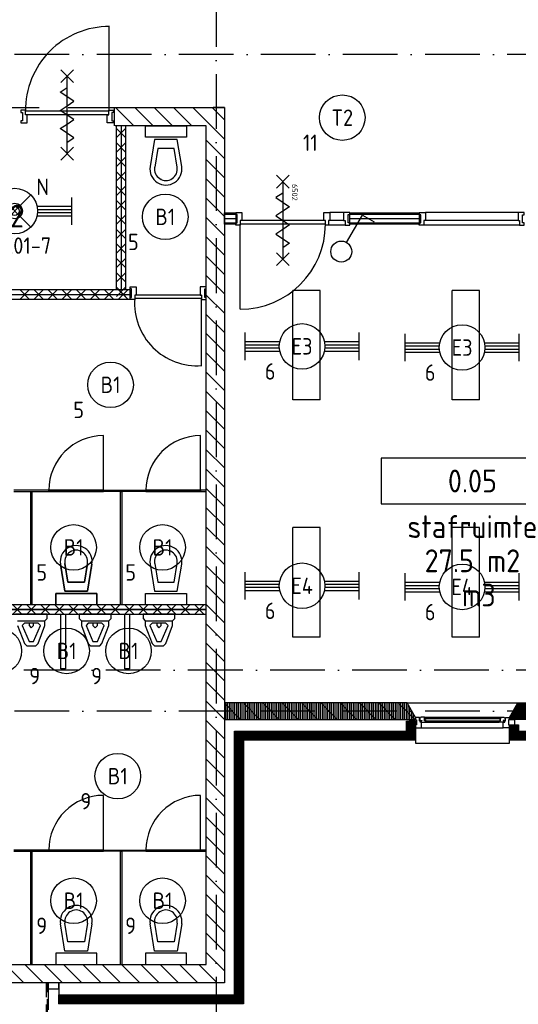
# Model space of a CAD drawing. Header units: millimetres. Extents: x 90707 to 259985, y -1262 to 84291.
# Tile 57 of 85: x 188191 to 193658, y 38393 to 49192. Entities that reach past the tile are written whole.
import ezdxf
from ezdxf.enums import TextEntityAlignment as Align

# ---------------------------------------------------------------- set-up
doc = ezdxf.new("R2010")
doc.units = ezdxf.units.MM
doc.header["$LTSCALE"] = 100
doc.linetypes.add('DASHDOT', pattern=[9, 6, -1.5, 0, -1.5])
doc.linetypes.add('HIDDEN', pattern=[9.525, 6.35, -3.175])
doc.layers.get('0').update_dxf_attribs({"linetype": 'CONTINUOUS'})
for name, color, linetype in [('AL$1----_ALGEMEEN', 7, 'CONTINUOUS'), ('AL$7----_STRAMIEN', 1, 'DASHDOT'), ('AL21----_BUITENWAND', 4, 'CONTINUOUS'), ('AL22----_BINNENWAND', 7, 'CONTINUOUS'), ('AL22----_CAMPINGWANDJE', 1, 'CONTINUOUS'), ('AL28----_KONSTRUKTIE', 3, 'CONTINUOUS'), ('AL31----_BUITENKOZ', 7, 'CONTINUOUS'), ('AL32----_BINNENKOZ', 7, 'CONTINUOUS'), ('AL32----_DRAAIRICHTING', 1, 'CONTINUOUS'), ('AL65----_BEVEILIGING', 7, 'CONTINUOUS'), ('AL74----_INRSANITAIR', 7, 'CONTINUOUS'), ('ALL-----_REFLIJNEN', 8, 'CONTINUOUS'), ('ALN-----_BLOCKNAAM', 2, 'CONTINUOUS'), ('ALXA1---_RASTER50', 12, 'CONTINUOUS'), ('ALXA3---_VOLZWART', 14, 'CONTINUOUS'), ('ALXA7---_KALKZVUIL', 1, 'CONTINUOUS'), ('ALXAB---_PREFABBETON', 1, 'CONTINUOUS'), ('ARMATUUR', 8, 'CONTINUOUS'), ('EB63101-_ATTRIB', 2, 'CONTINUOUS'), ('EB63501-_ATTRIB', 2, 'CONTINUOUS'), ('EL63101-_LICHT-ARM', 3, 'CONTINUOUS'), ('EL63102-_LICHT-SCH', 3, 'CONTINUOUS'), ('EL63501-_NOODVRL-ARM', 3, 'CONTINUOUS'), ('EL6441--_DATACOM', 3, 'CONTINUOUS'), ('GEBOUWLABEL', 4, 'CONTINUOUS'), ('INHOUD', 7, 'CONTINUOUS'), ('OMSCHRIJVING', 7, 'CONTINUOUS'), ('OPPERVLAK', 7, 'CONTINUOUS'), ('VOLGNUMMER', 7, 'CONTINUOUS')]:
    doc.layers.add(name, color=color, linetype=linetype)
doc.styles.add('1_8', font='ISO', dxfattribs={"height": 1.8})
doc.styles.add('NORATT', font='isocp.shx')
doc.styles.get("Standard").update_dxf_attribs({"font": 'iso.shx'})

# ---------------------------------------------------------------- blocks, each defined once
blk = doc.blocks.new('ES3G00')
blk.add_circle((0, 0), 2.5)
at = {"color": 6, "style": '1_8'}
for tag, flags, p in [('SCHAK', 8, (3.5, 2.75)), ('A_CODE', 8, (0, 0)), ('GROEP', 8, (-3.5, -2.75)), ('KAST', 9, (3.5, -2.75))]:
    blk.add_attdef(tag, text='', height=1.8, dxfattribs=dict(at, flags=flags)).set_placement(p, align=Align.MIDDLE)
blk = doc.blocks.new('ES3S1')
blk.add_lwpolyline([(0.58, 1), (2.31, 4), (3.61, 3.25)])
blk.add_lwpolyline([(0.58, 1), (2.31, 4), (3.61, 3.25)])
blk.add_lwpolyline([(0.58, 1), (2.31, 4), (3.61, 3.25)])
blk.add_lwpolyline([(0.58, 1), (2.31, 4), (3.61, 3.25)])
blk.add_circle((0, 0), 1.15)
blk.add_circle((0, 0), 1.15)
blk.add_circle((0, 0), 1.15)
blk.add_circle((0, 0), 1.15)
for tag, style, flags, p in [('SCHAK', 'NORATT', 8, (3, 5.5)), ('SCHAK', '1_8', 8, (3, 5.5)), ('SCHAK', 'NORATT', 8, (3, 5.5)), ('KAST', 'NORATT', 9, (-3, 0.5)), ('KAST', '1_8', 9, (-3, 0.5)), ('KAST', 'NORATT', 9, (-3, 0.5)), ('M_CODE', 'NORATT', 9, (0, 0)), ('M_CODE', '1_8', 9, (0, 0)), ('M_CODE', 'NORATT', 9, (0, 0)), ('DOEL', 'NORATT', 9, (-3, -2)), ('DOEL', '1_8', 9, (-3, -2)), ('DOEL', 'NORATT', 9, (-3, -2)), ('GROEP', 'NORATT', 9, (-3, -4.5)), ('GROEP', '1_8', 9, (-3, -4.5)), ('GROEP', 'NORATT', 9, (-3, -4.5))]:
    blk.add_attdef(tag, text='', height=1.8, dxfattribs=dict(style=style, flags=flags)).set_placement(p, align=Align.MIDDLE_CENTER)
blk = doc.blocks.new('EJ3T20')
at = {"color": 0}
for p, q in [((-6.25, -1.5), (-6.25, 1.5)), ((-6.25, -1.5), (-6.25, 1.5)), ((6.25, -1.5), (6.25, 1.5)), ((6.25, -1.5), (6.25, 1.5)), ((-6.25, 0.52), (-2.44, 0.52)), ((-6.25, 0.52), (-2.44, 0.52)), ((-6.25, 0.17), (-2.49, 0.17)), ((-6.25, 0.17), (-2.49, 0.17)), ((2.44, 0.52), (6.25, 0.52)), ((2.44, 0.52), (6.25, 0.52)), ((2.49, 0.17), (6.25, 0.17)), ((2.49, 0.17), (6.25, 0.17)), ((-6.25, -0.17), (-2.49, -0.17)), ((-6.25, -0.17), (-2.49, -0.17)), ((-6.25, -0.52), (-2.44, -0.52)), ((-6.25, -0.52), (-2.44, -0.52)), ((2.44, -0.52), (6.25, -0.52)), ((2.44, -0.52), (6.25, -0.52)), ((2.49, -0.17), (6.25, -0.17)), ((2.49, -0.17), (6.25, -0.17))]:
    blk.add_line(p, q, dxfattribs=at)
blk.add_circle((0, 0), 2.5, dxfattribs=at)
blk.add_circle((0, 0), 2.5, dxfattribs=at)
at = {"style": 'NORATT', "flags": 9}
blk.add_attdef('GELIJK', text='', height=1.8, dxfattribs=at).set_placement((3.5, 5), align=Align.MIDDLE_CENTER)
at = {"color": 6}
for tag, style, flags, p in [('SCHAK', 'NORATT', 8, (3.5, 2.75)), ('SCHAK', '1_8', 8, (3.5, 2.75)), ('A_CODE', 'NORATT', 8, (0, 0)), ('A_CODE', '1_8', 8, (0, 0)), ('GROEP', 'NORATT', 8, (-3.5, -2.75)), ('GROEP', '1_8', 8, (-3.5, -2.75)), ('KAST', 'NORATT', 9, (3.5, -2.75)), ('KAST', '1_8', 9, (3.5, -2.75))]:
    blk.add_attdef(tag, text='', height=1.8, dxfattribs=dict(at, style=style, flags=flags)).set_placement(p, align=Align.MIDDLE)
blk = doc.blocks.new('EJ3T21')
at = {"color": 0}
for p, q in [((-6.25, -1.5), (-6.25, 1.5)), ((-1.77, 1.77), (1.77, -1.77)), ((1.77, 1.77), (-1.77, -1.77)), ((6.25, -1.5), (6.25, 1.5)), ((-6.25, 0.52), (-2.44, 0.52)), ((-6.25, 0.17), (-2.49, 0.17)), ((2.44, 0.52), (6.25, 0.52)), ((2.49, 0.17), (6.25, 0.17)), ((-6.25, -0.17), (-2.49, -0.17)), ((-6.25, -0.52), (-2.44, -0.52)), ((2.44, -0.52), (6.25, -0.52)), ((2.49, -0.17), (6.25, -0.17))]:
    blk.add_line(p, q, dxfattribs=at)
at = {"color": 6}
blk.add_lwpolyline([(1.77, -1.77), (1.75, -1.75)], dxfattribs=at)
at = {"color": 0}
for radius in [2.5, 0.85, 0.5]:
    blk.add_circle((0, 0), radius, dxfattribs=at)
at = {"color": 6, "style": '1_8'}
for tag, flags, p in [('A_CODE', 8, (-3.5, 2.75)), ('SCHAK', 8, (3.5, 2.75)), ('GROEP', 8, (-3.5, -2.75)), ('KAST', 9, (3.5, -2.75))]:
    blk.add_attdef(tag, text='', height=1.8, dxfattribs=dict(at, flags=flags)).set_placement(p, align=Align.MIDDLE)
blk = doc.blocks.new('GEBOUWLABEL')
at = {"layer": 'VOLGNUMMER'}
blk.add_lwpolyline([(-4, -1), (4, -1), (4, 1), (-4, 1)], close=True, dxfattribs=at)
at = {"color": 0, "linetype": 'ByBlock', "flags": 1}
for tag, p in [('OPPERVLAKTESOORT', (0.5, 8)), ('TERREIN', (0.5, 6.5)), ('GEBOUW', (0.5, 5)), ('GEBRUIKSFUNCTIE', (0.5, 3.5)), ('BOUWLAAG', (0.5, 2)), ('HOOGTE', (0, -6.5)), ('RUIMTEFUNCTIE', (0, -8))]:
    blk.add_attdef(tag, text='', height=1, dxfattribs=at).set_placement(p, align=Align.MIDDLE_CENTER)
at = {"layer": 'INHOUD', "color": 0, "linetype": 'ByBlock'}
blk.add_attdef('INHOUD', text='', height=1, dxfattribs=at).set_placement((0, -5), align=Align.MIDDLE_CENTER)
at = {"layer": 'OMSCHRIJVING', "color": 0, "linetype": 'ByBlock'}
blk.add_attdef('OMSCHRIJVING', text='', height=1, dxfattribs=at).set_placement((0, -2), align=Align.MIDDLE_CENTER)
at = {"layer": 'OPPERVLAK', "color": 0, "linetype": 'ByBlock'}
blk.add_attdef('OPPERVLAK', text='', height=1, dxfattribs=at).set_placement((0, -3.5), align=Align.MIDDLE_CENTER)
at = {"layer": 'VOLGNUMMER', "color": 0, "linetype": 'ByBlock'}
blk.add_attdef('VOLGNUMMER', text='', height=1, dxfattribs=at).set_placement((0, 0), align=Align.MIDDLE_CENTER)
blk = doc.blocks.new('6502')
at = {"layer": 'AL65----_BEVEILIGING', "linetype": 'Continuous'}
for points in [[(-495, -70), (-355, 70)], [(-495, 70), (-355, -70)], [(-425, 0), (425, 0)], [(-300, 0), (-250, -75), (-150, 75), (-100, 0)], [(-100, 0), (-50, -75), (50, 75), (100, 0)], [(100, 0), (150, -75), (250, 75), (300, 0)], [(355, -70), (495, 70)], [(355, 70), (495, -70)]]:
    blk.add_lwpolyline(points, dxfattribs=at)
at = {"layer": 'ALN-----_BLOCKNAAM', "linetype": 'Continuous'}
blk.add_text('6502', height=61, dxfattribs=at).set_placement((-400, 100))
blk = doc.blocks.new('A$Cca306792')
at = {"layer": 'ALL-----_REFLIJNEN', "linetype": 'Continuous'}
h = blk.add_hatch(dxfattribs=at)
h.set_pattern_fill('PREFBET', color=8, angle=90, style=0)
h.set_pattern_definition([(135, (103120.95, 42959.68), (-106.066, -106.066), [])])
h.paths.add_polyline_path([(102443, 42780), (102443, 42800), (102536, 42960), (103121, 42960), (103213, 42800), (103213, 42780)])
h = blk.add_hatch(dxfattribs=at)
h.set_pattern_fill('RASTER50', color=8, scale=50, angle=90, style=0)
h.set_pattern_definition([(90, (103120.946, 42959.675), (-10, 6e-16), [])])
h.paths.add_polyline_path([(102443, 42780), (102443, 42800), (102536, 42960), (103121, 42960), (103213, 42800), (103213, 42780)])
at = {"layer": 'ALXA1---_RASTER50'}
h = blk.add_hatch(dxfattribs=at)
h.set_pattern_fill('RASTER50', color=8, scale=100, angle=90, style=0)
h.set_pattern_definition([(90, (-91089.531, 1203.591), (-20, 1e-15), [])])
h.paths.add_polyline_path([(101413, 42780), (101413, 42800), (101321, 42960), (99318, 42960), (99318, 42780)])
at = {"layer": 'ALXAB---_PREFABBETON'}
h = blk.add_hatch(dxfattribs=at)
h.set_pattern_fill('PREFBET', color=8, angle=90, style=0)
h.set_pattern_definition([(135, (-91089.53, 1203.59), (-106.06602, -106.06602), [])])
h.paths.add_polyline_path([(101413, 42780), (101413, 42800), (101321, 42960), (99318, 42960), (99318, 42780)])
at = {"layer": 'AL$1----_ALGEMEEN', "color": 8, "linetype": 'HIDDEN'}
blk.add_line((93794, 49490), (99048, 49490), dxfattribs=at)
at = {"layer": 'AL$7----_STRAMIEN'}
blk.add_line((99228, 78659), (99228, 5370), dxfattribs=at)
at = {"layer": 'AL$7----_STRAMIEN', "color": 1}
for points in [[(146222, 50070), (3931, 50070)], [(135522, 43320), (3452, 43320)], [(146222, 42870), (2867, 42870)]]:
    blk.add_lwpolyline(points, dxfattribs=at)
at = {"layer": 'AL21----_BUITENWAND', "color": 8}
for p, q in [((99428, 39760), (99428, 42650)), ((99528, 42550), (99528, 39660)), ((97503, 39760), (99428, 39760)), ((97503, 39660), (97503, 39760)), ((99528, 39660), (97503, 39660))]:
    blk.add_line(p, q, dxfattribs=at)
blk.add_lwpolyline([(97503, 39760), (99428, 39760), (99428, 42650), (101313, 42650), (101313, 42760), (101413, 42760), (101413, 42550), (99528, 42550), (99528, 39660), (97503, 39660)], close=True, dxfattribs=at)
at = {"layer": 'AL22----_BINNENWAND', "color": 8}
for p, q in [((99318, 49490), (99193, 49490)), ((98134, 47490), (98134, 49290)), ((98234, 49290), (98234, 47490)), ((98284, 47490), (95968, 47490)), ((98234, 47490), (98134, 47490)), ((98284, 47390), (98284, 47490)), ((95968, 47390), (98284, 47390)), ((99118, 44035), (95282, 44035)), ((95282, 43985), (99118, 43985)), ((95282, 43985), (99118, 43985)), ((99118, 43935), (99118, 44035)), ((95282, 43935), (99118, 43935))]:
    blk.add_line(p, q, dxfattribs=at)
for points in [[(99318, 48335), (99441, 48335), (99441, 48210), (99318, 48210)], [(100692, 48335), (101454, 48335), (101454, 48210), (100692, 48210)]]:
    blk.add_lwpolyline(points, close=True, dxfattribs=at)
at = {"layer": 'AL22----_BINNENWAND', "color": 8, "linetype": 'Continuous'}
for points in [[(99318, 48320), (99441, 48320)], [(100692, 48320), (101454, 48320)], [(99318, 48225), (99441, 48225)], [(100692, 48225), (101454, 48225)]]:
    blk.add_lwpolyline(points, dxfattribs=at)
at = {"layer": 'AL22----_CAMPINGWANDJE', "color": 8}
for p, q in [((97392, 45292), (97008, 45292)), ((97008, 45279), (97392, 45279)), ((97194, 44035), (97194, 45279)), ((97194, 45279), (97207, 45279)), ((97207, 45279), (97207, 44035)), ((97392, 45279), (97392, 45292)), ((97992, 45279), (97992, 45292)), ((97992, 45292), (98457, 45292)), ((98457, 45279), (97992, 45279)), ((98178, 44035), (98178, 45279)), ((98178, 45279), (98191, 45279)), ((98191, 45279), (98191, 44035)), ((98457, 45292), (98457, 45279)), ((99117, 45292), (99057, 45292)), ((99057, 45292), (99057, 45279)), ((99057, 45279), (99117, 45279)), ((99117, 45279), (99117, 45292)), ((97392, 41346), (97008, 41346)), ((97008, 41333), (97392, 41333)), ((97194, 40090), (97194, 41333)), ((97194, 41333), (97207, 41333)), ((97207, 41333), (97207, 40090)), ((97392, 41333), (97392, 41346)), ((97992, 41333), (97992, 41346)), ((97992, 41346), (98457, 41346)), ((98457, 41333), (97992, 41333)), ((98178, 40090), (98178, 41333)), ((98178, 41333), (98191, 41333)), ((98191, 41333), (98191, 40090)), ((98457, 41346), (98457, 41333)), ((99117, 41346), (99057, 41346)), ((99057, 41346), (99057, 41333)), ((99057, 41333), (99117, 41333)), ((99117, 41333), (99117, 41346))]:
    blk.add_line(p, q, dxfattribs=at)
at = {"layer": 'AL28----_KONSTRUKTIE', "color": 8, "linetype": 'Continuous'}
for p, q in [((98118, 49490), (99318, 49490)), ((98118, 49490), (99318, 49490)), ((99318, 49490), (99318, 49490)), ((99318, 49490), (99318, 39890)), ((99318, 49490), (99318, 39890)), ((99318, 49490), (99318, 49490)), ((99118, 49290), (98118, 49290)), ((99118, 49290), (98118, 49290)), ((99118, 40090), (99118, 49290)), ((99118, 40090), (99118, 49290)), ((93168, 40090), (99118, 40090)), ((93168, 40090), (99118, 40090)), ((93168, 40090), (99118, 40090)), ((99318, 39890), (92968, 39890))]:
    blk.add_line(p, q, dxfattribs=at)
at = {"layer": 'AL28----_KONSTRUKTIE', "color": 8, "linetype": 'HIDDEN', "ltscale": 0.25}
for p, q in [((97364, 39890), (97364, 33360)), ((97376, 33360), (97376, 39890))]:
    blk.add_line(p, q, dxfattribs=at)
at = {"layer": 'AL28----_KONSTRUKTIE', "color": 8, "linetype": 'Continuous'}
blk.add_lwpolyline([(101413, 42780), (101413, 42800), (101321, 42960), (99318, 42960), (99318, 42780)], close=True, dxfattribs=at)
at = {"layer": 'AL31----_BUITENKOZ', "color": 8}
for p, q in [((97384, 39890), (97384, 39593)), ((97384, 39890), (97384, 39823)), ((97503, 39823), (97503, 39890)), ((97503, 39890), (97503, 39655)), ((97384, 39823), (97503, 39823))]:
    blk.add_line(p, q, dxfattribs=at)
for points in [[(101321, 42960), (102536, 42960)], [(101513, 42803), (102344, 42803)], [(101480, 42686), (102376, 42686)], [(101527, 42749), (102329, 42749)], [(101413, 42550), (101413, 42520), (102443, 42520), (102443, 42550)]]:
    blk.add_lwpolyline(points, dxfattribs=at)
for points in [[(101423, 42775), (101423, 42719), (101352, 42719), (101352, 42775)], [(101470, 42803), (101468, 42798), (101461, 42798), (101461, 42769), (101483, 42769), (101483, 42764), (101475, 42764), (101475, 42749), (101480, 42749), (101527, 42749), (101530, 42762), (101513, 42762), (101513, 42803)], [(101513, 42800), (101513, 42787), (101530, 42787), (101530, 42800)]]:
    blk.add_lwpolyline(points, close=True, dxfattribs=at)
at = {"layer": 'AL31----_BUITENKOZ', "color": 8, "linetype": 'Continuous'}
blk.add_lwpolyline([(101515, 42785), (101515, 42764), (102342, 42764), (102342, 42785)], close=True, dxfattribs=at)
at = {"layer": 'AL32----_BINNENKOZ', "color": 8}
for p, q in [((98050, 50379), (98050, 49449)), ((97086, 49460), (97086, 49435)), ((97136, 49460), (97086, 49460)), ((97136, 49409), (97136, 49460)), ((98050, 49409), (98050, 49460)), ((98050, 49460), (98100, 49460)), ((98100, 49460), (98100, 49435)), ((97086, 49435), (97102, 49435)), ((97102, 49435), (97102, 49343)), ((98050, 49449), (97136, 49449)), ((97153, 49409), (97136, 49409)), ((98050, 49409), (97136, 49409)), ((97153, 49321), (97153, 49409)), ((98033, 49321), (98033, 49409)), ((98033, 49409), (98050, 49409)), ((98100, 49435), (98084, 49435)), ((98084, 49435), (98084, 49343)), ((97102, 49343), (97086, 49343)), ((97086, 49343), (97086, 49321)), ((97086, 49321), (97153, 49321)), ((98100, 49321), (98033, 49321)), ((98084, 49343), (98100, 49343)), ((98100, 49343), (98100, 49321)), ((98284, 47500), (98284, 47522)), ((98284, 47522), (98351, 47522)), ((98351, 47522), (98351, 47434)), ((99118, 47522), (99051, 47522)), ((99051, 47522), (99051, 47434)), ((99118, 47500), (99118, 47522)), ((98300, 47500), (98284, 47500)), ((98284, 47383), (98284, 47408)), ((98284, 47408), (98300, 47408)), ((98300, 47408), (98300, 47500)), ((98351, 47434), (98334, 47434)), ((98334, 47434), (98334, 47383)), ((99068, 47434), (98334, 47434)), ((99051, 47434), (99068, 47434)), ((99068, 47434), (99068, 47383)), ((99102, 47408), (99102, 47500)), ((99102, 47500), (99118, 47500)), ((99118, 47408), (99102, 47408)), ((99118, 47383), (99118, 47408)), ((98334, 47383), (98284, 47383)), ((99068, 47394), (98334, 47394)), ((99068, 47383), (99118, 47383)), ((97992, 45292), (97392, 45292)), ((97392, 45292), (97392, 45279)), ((97392, 45279), (97992, 45279)), ((97992, 45279), (97992, 45292)), ((99057, 45292), (98457, 45292)), ((98457, 45292), (98457, 45279)), ((98457, 45279), (99057, 45279)), ((99057, 45279), (99057, 45292)), ((97992, 41346), (97392, 41346)), ((97392, 41346), (97392, 41333)), ((97392, 41333), (97992, 41333)), ((97992, 41333), (97992, 41346)), ((99057, 41346), (98457, 41346)), ((98457, 41346), (98457, 41333)), ((98457, 41333), (99057, 41333)), ((99057, 41333), (99057, 41346))]:
    blk.add_line(p, q, dxfattribs=at)
for points in [[(99441, 48201), (99441, 48226), (99457, 48226), (99457, 48318), (99441, 48318), (99441, 48340), (99508, 48340), (99508, 48252), (99491, 48252), (99491, 48201), (99441, 48201)], [(100458, 48201), (100425, 48201), (100425, 48252), (100408, 48252), (100408, 48340), (100475, 48340), (100475, 48252), (100458, 48252), (100458, 48201), (100425, 48201)], [(100625, 48340), (100475, 48340)], [(100692, 48201), (100692, 48226), (100676, 48226), (100676, 48318), (100692, 48318), (100692, 48340), (100625, 48340), (100625, 48252), (100642, 48252), (100642, 48201), (100692, 48201)], [(101454, 48201), (101454, 48226), (101470, 48226), (101470, 48315), (101454, 48315), (101454, 48340), (101521, 48340), (101521, 48252), (101504, 48252), (101504, 48201), (101454, 48201)], [(102537, 48340), (101521, 48340)], [(102604, 48201), (102604, 48226), (102588, 48226), (102588, 48315), (102604, 48315), (102604, 48340), (102537, 48340), (102537, 48252), (102554, 48252), (102554, 48201), (102604, 48201)], [(100425, 48252), (99491, 48252)], [(100425, 48212), (99491, 48212)], [(100642, 48201), (100458, 48201)], [(100625, 48252), (100475, 48252)], [(102554, 48201), (101504, 48201)], [(102537, 48252), (101521, 48252)]]:
    blk.add_lwpolyline(points, dxfattribs=at)
blk.add_lwpolyline([(101413, 42800), (101413, 42775), (101423, 42775), (101423, 42719), (101413, 42719), (101413, 42686), (101480, 42686), (101480, 42749), (101463, 42749), (101463, 42764), (101457, 42764), (101457, 42800)], close=True, dxfattribs=at)
blk.add_arc((98053, 49462), 917, 89.65, 180.845, dxfattribs=at)
at = {"layer": 'AL32----_DRAAIRICHTING', "color": 8}
for p, q in [((99068, 46660), (99068, 47394)), ((97992, 45292), (97992, 45892)), ((99057, 45292), (99057, 45892)), ((97392, 45292), (97992, 45292)), ((98457, 45292), (99057, 45292)), ((97992, 41346), (97992, 41946)), ((99057, 41346), (99057, 41946)), ((97392, 41346), (97992, 41346)), ((98457, 41346), (99057, 41346))]:
    blk.add_line(p, q, dxfattribs=at)
blk.add_lwpolyline([(99491, 47278), (99491, 48212)], dxfattribs=at)
for centre, radius, start, end in [((99491, 48212), 934, 270, 0), ((99018, 47344), 686, 175.8145, 274.1855), ((97992, 45292), 600, 90, 180), ((99057, 45292), 600, 90, 180), ((97992, 41346), 600, 90, 180), ((99057, 41346), 600, 90, 180)]:
    blk.add_arc(centre, radius, start, end, dxfattribs=at)
at = {"layer": 'AL65----_BEVEILIGING', "color": 8, "linetype": 'Continuous'}
for p, q in [((97523, 49764), (97663, 49904)), ((97663, 49764), (97523, 49904)), ((97593, 48984), (97593, 49834)), ((97518, 49659), (97593, 49709)), ((97668, 49559), (97518, 49659)), ((97518, 49459), (97593, 49509)), ((97593, 49509), (97668, 49559)), ((97668, 49359), (97518, 49459)), ((97593, 49309), (97668, 49359)), ((97518, 49259), (97593, 49309)), ((97668, 49159), (97518, 49259)), ((97593, 49109), (97668, 49159)), ((97523, 48914), (97663, 49054)), ((97663, 48914), (97523, 49054))]:
    blk.add_line(p, q, dxfattribs=at)
at = {"layer": 'AL74----_INRSANITAIR', "color": 8, "linetype": 'Continuous'}
for p, q in [((98451, 49165), (98451, 49290)), ((98451, 49290), (98901, 49290)), ((98901, 49290), (98901, 49165)), ((98901, 49165), (98451, 49165)), ((98551, 49140), (98504, 48842)), ((98801, 49140), (98551, 49140)), ((98849, 48842), (98801, 49140)), ((98586, 49040), (98553, 48835)), ((98767, 49040), (98586, 49040)), ((98800, 48835), (98767, 49040)), ((98501, 48890), (98501, 48890)), ((98626, 48715), (98626, 48715)), ((97642, 44610), (97642, 44610)), ((97742, 44610), (97742, 44610)), ((98726, 44610), (98726, 44610)), ((97517, 44435), (97517, 44435)), ((97567, 44185), (97520, 44482)), ((97520, 44482), (97567, 44185)), ((97602, 44285), (97569, 44490)), ((97569, 44490), (97602, 44285)), ((97816, 44490), (97783, 44285)), ((97783, 44285), (97816, 44490)), ((97865, 44482), (97817, 44185)), ((97817, 44185), (97865, 44482)), ((97867, 44435), (97867, 44435)), ((98504, 44482), (98551, 44185)), ((98553, 44490), (98586, 44285)), ((98767, 44285), (98800, 44490)), ((98801, 44185), (98849, 44482)), ((98851, 44435), (98851, 44435)), ((97783, 44285), (97602, 44285)), ((97602, 44285), (97783, 44285)), ((98586, 44285), (98767, 44285)), ((97817, 44185), (97567, 44185)), ((97567, 44185), (97817, 44185)), ((98551, 44185), (98801, 44185)), ((97917, 44160), (97467, 44160)), ((97467, 44160), (97467, 44035)), ((97467, 44035), (97467, 44160)), ((97467, 44160), (97917, 44160)), ((97917, 44035), (97917, 44160)), ((97917, 44160), (97917, 44035)), ((98451, 44035), (98451, 44160)), ((98451, 44160), (98901, 44160)), ((98901, 44160), (98901, 44035)), ((97917, 44035), (97467, 44035)), ((98901, 44035), (98451, 44035)), ((97375, 43935), (97025, 43935)), ((97050, 43860), (97350, 43860)), ((97350, 43860), (97375, 43885)), ((97350, 43810), (97350, 43860)), ((97375, 43885), (97375, 43935)), ((97725, 43935), (97725, 43885)), ((98075, 43935), (97725, 43935)), ((97725, 43885), (97750, 43860)), ((97750, 43860), (97750, 43810)), ((97750, 43860), (97750, 43860)), ((97750, 43860), (98050, 43860)), ((98050, 43860), (98075, 43885)), ((98050, 43810), (98050, 43860)), ((98075, 43885), (98075, 43935)), ((98425, 43935), (98425, 43885)), ((98775, 43935), (98425, 43935)), ((98425, 43885), (98450, 43860)), ((98450, 43860), (98450, 43810)), ((98450, 43860), (98450, 43860)), ((98450, 43860), (98750, 43860)), ((98750, 43860), (98775, 43885)), ((98750, 43810), (98750, 43860)), ((98775, 43885), (98775, 43935)), ((97050, 43810), (97125, 43610)), ((97125, 43835), (97100, 43810)), ((97100, 43810), (97175, 43635)), ((97100, 43810), (97100, 43810)), ((97275, 43835), (97125, 43835)), ((97175, 43835), (97175, 43810)), ((97175, 43810), (97200, 43785)), ((97200, 43785), (97225, 43810)), ((97225, 43810), (97225, 43835)), ((97225, 43635), (97300, 43810)), ((97300, 43810), (97275, 43835)), ((97275, 43610), (97350, 43810)), ((97750, 43810), (97825, 43610)), ((97825, 43835), (97800, 43810)), ((97800, 43810), (97875, 43635)), ((97800, 43810), (97800, 43810)), ((97975, 43835), (97825, 43835)), ((97875, 43835), (97875, 43810)), ((97875, 43810), (97900, 43785)), ((97900, 43785), (97925, 43810)), ((97925, 43810), (97925, 43835)), ((97925, 43635), (98000, 43810)), ((98000, 43810), (97975, 43835)), ((97975, 43610), (98050, 43810)), ((98450, 43810), (98525, 43610)), ((98525, 43835), (98500, 43810)), ((98500, 43810), (98575, 43635)), ((98500, 43810), (98500, 43810)), ((98675, 43835), (98525, 43835)), ((98575, 43835), (98575, 43810)), ((98575, 43810), (98600, 43785)), ((98600, 43785), (98625, 43810)), ((98625, 43810), (98625, 43835)), ((98625, 43635), (98700, 43810)), ((98700, 43810), (98675, 43835)), ((98675, 43610), (98750, 43810)), ((97175, 43635), (97225, 43635)), ((97875, 43635), (97925, 43635)), ((98575, 43635), (98625, 43635)), ((97125, 43610), (97125, 43610)), ((97125, 43610), (97150, 43585)), ((97150, 43585), (97250, 43585)), ((97250, 43585), (97275, 43610)), ((97250, 43585), (97250, 43585)), ((97825, 43610), (97825, 43610)), ((97825, 43610), (97850, 43585)), ((97850, 43585), (97950, 43585)), ((97950, 43585), (97975, 43610)), ((97950, 43585), (97950, 43585)), ((98525, 43610), (98525, 43610)), ((98525, 43610), (98550, 43585)), ((98550, 43585), (98650, 43585)), ((98650, 43585), (98675, 43610)), ((98650, 43585), (98650, 43585)), ((97642, 40664), (97642, 40664)), ((98626, 40664), (98626, 40664)), ((97567, 40239), (97520, 40536)), ((97602, 40339), (97569, 40544)), ((97816, 40544), (97783, 40339)), ((97865, 40536), (97817, 40239)), ((98551, 40239), (98504, 40536)), ((98586, 40339), (98553, 40544)), ((98800, 40544), (98767, 40339)), ((98849, 40536), (98801, 40239)), ((97517, 40489), (97517, 40489)), ((98501, 40489), (98501, 40489)), ((97783, 40339), (97602, 40339)), ((98767, 40339), (98586, 40339)), ((97917, 40214), (97467, 40214)), ((97467, 40214), (97467, 40089)), ((97817, 40239), (97567, 40239)), ((97917, 40089), (97917, 40214)), ((98901, 40214), (98451, 40214)), ((98451, 40214), (98451, 40089)), ((98801, 40239), (98551, 40239)), ((98901, 40089), (98901, 40214))]:
    blk.add_line(p, q, dxfattribs=at)
at = {"layer": 'AL74----_INRSANITAIR', "color": 8}
for p, q in [((97525, 43335), (97525, 43935)), ((97525, 43935), (97575, 43935)), ((97575, 43935), (97575, 43335)), ((98225, 43335), (98225, 43935)), ((98225, 43935), (98275, 43935)), ((98275, 43935), (98275, 43335)), ((97575, 43335), (97525, 43335)), ((98275, 43335), (98225, 43335))]:
    blk.add_line(p, q, dxfattribs=at)
at = {"layer": 'AL74----_INRSANITAIR', "color": 8, "linetype": 'Continuous'}
for centre, radius, start, end in [((98676, 48815), 175, 170.8673, 9.1327), ((98676, 48815), 125, 170.8673, 9.1327), ((97692, 44510), 175, 350.8673, 189.1327), ((97692, 44510), 175, 350.8673, 189.1327), ((97692, 44510), 125, 350.8673, 189.1327), ((97692, 44510), 125, 350.8673, 189.1327), ((98676, 44510), 175, 350.8673, 189.1327), ((98676, 44510), 125, 350.8673, 189.1327), ((97692, 40564), 175, 350.8673, 189.1327), ((98676, 40564), 175, 350.8673, 189.1327), ((97692, 40564), 125, 350.8673, 189.1327), ((98676, 40564), 125, 350.8673, 189.1327)]:
    blk.add_arc(centre, radius, start, end, dxfattribs=at)
at = {"layer": 'ALL-----_REFLIJNEN', "color": 8, "linetype": 'Continuous'}
for p, q in [((98184, 49290), (98184, 47490)), ((95968, 47440), (98284, 47440)), ((99118, 43985), (95282, 43985)), ((99478, 39710), (99478, 42600)), ((97503, 39710), (99478, 39710))]:
    blk.add_line(p, q, dxfattribs=at)
for points in [[(99318, 48272), (99441, 48272)], [(100692, 48272), (101454, 48272)], [(97503, 39710), (99478, 39710), (99478, 42600), (101363, 42600), (101363, 42760)], [(102493, 42719), (102493, 42600), (103163, 42600), (103163, 42719)]]:
    blk.add_lwpolyline(points, dxfattribs=at)
for points in [[(102443, 42780), (102443, 42800), (102536, 42960), (103121, 42960), (103213, 42800), (103213, 42780)], [(102387, 42803), (102389, 42798), (102396, 42798), (102396, 42769), (102374, 42769), (102374, 42764), (102382, 42764), (102382, 42749), (102376, 42749), (102329, 42749), (102327, 42762), (102344, 42762), (102344, 42803)], [(102344, 42800), (102344, 42787), (102327, 42787), (102327, 42800)], [(102443, 42800), (102443, 42775), (102433, 42775), (102433, 42719), (102443, 42719), (102443, 42686), (102376, 42686), (102376, 42749), (102393, 42749), (102393, 42764), (102399, 42764), (102399, 42800)], [(102433, 42775), (102433, 42719), (102504, 42719), (102504, 42775)], [(102543, 42719), (102543, 42650), (103113, 42650), (103113, 42719), (103213, 42719), (103213, 42550), (102443, 42550), (102443, 42719)]]:
    blk.add_lwpolyline(points, close=True, dxfattribs=at)
blk.add_lwpolyline([(102493, 42719, 100, 100, 0), (102493, 42600, 100, 100, 0), (103163, 42600, 100, 100, 0), (103163, 42719, 100, 100, 0)], format="xyseb", dxfattribs=at)
at = {"layer": 'ALXA1---_RASTER50', "color": 8}
blk.add_line((98112, 49290), (98112, 49490), dxfattribs=at)
at = {"layer": 'ALXA3---_VOLZWART', "color": 8, "const_width": 100}
blk.add_lwpolyline([(97503, 39710), (99478, 39710), (99478, 42600), (101363, 42600), (101363, 42760)], dxfattribs=at)
at = {"layer": 'ALXA7---_KALKZVUIL', "color": 8}
for p, q in [((98234, 49161), (98134, 49261)), ((98234, 49261), (98134, 49161)), ((98234, 49002), (98134, 49102)), ((98234, 49102), (98134, 49002)), ((98234, 48844), (98134, 48944)), ((98234, 48944), (98134, 48844)), ((98234, 48686), (98134, 48786)), ((98234, 48786), (98134, 48686)), ((98234, 48527), (98134, 48627)), ((98234, 48627), (98134, 48527)), ((98234, 48369), (98134, 48469)), ((98234, 48469), (98134, 48369)), ((98234, 48211), (98134, 48311)), ((98234, 48311), (98134, 48211)), ((98234, 48052), (98134, 48152)), ((98234, 48152), (98134, 48052)), ((98234, 47894), (98134, 47994)), ((98234, 47994), (98134, 47894)), ((98234, 47736), (98134, 47836)), ((98234, 47836), (98134, 47736)), ((98234, 47577), (98134, 47677)), ((98234, 47677), (98134, 47577)), ((98234, 47419), (98134, 47519)), ((98234, 47519), (98134, 47419)), ((97176, 47490), (97076, 47390)), ((97076, 47490), (97176, 47390)), ((97331, 47490), (97231, 47390)), ((97231, 47490), (97331, 47390)), ((97485, 47490), (97385, 47390)), ((97385, 47490), (97485, 47390)), ((97640, 47490), (97540, 47390)), ((97540, 47490), (97640, 47390)), ((97794, 47490), (97694, 47390)), ((97694, 47490), (97794, 47390)), ((97948, 47490), (97848, 47390)), ((97848, 47490), (97948, 47390)), ((98103, 47490), (98003, 47390)), ((98003, 47490), (98103, 47390)), ((98257, 47490), (98157, 47390)), ((98157, 47490), (98257, 47390)), ((96997, 43935), (97097, 44035)), ((97097, 43935), (96997, 44035)), ((97150, 43935), (97250, 44035)), ((97250, 43935), (97150, 44035)), ((97304, 43935), (97404, 44035)), ((97404, 43935), (97304, 44035)), ((97457, 43935), (97557, 44035)), ((97557, 43935), (97457, 44035)), ((97611, 43935), (97711, 44035)), ((97711, 43935), (97611, 44035)), ((97764, 43935), (97864, 44035)), ((97864, 43935), (97764, 44035)), ((97918, 43935), (98018, 44035)), ((98018, 43935), (97918, 44035)), ((98071, 43935), (98171, 44035)), ((98171, 43935), (98071, 44035)), ((98224, 43935), (98324, 44035)), ((98324, 43935), (98224, 44035)), ((98378, 43935), (98478, 44035)), ((98478, 43935), (98378, 44035)), ((98531, 43935), (98631, 44035)), ((98631, 43935), (98531, 44035)), ((98685, 43935), (98785, 44035)), ((98785, 43935), (98685, 44035)), ((98838, 43935), (98938, 44035)), ((98938, 43935), (98838, 44035)), ((98992, 43935), (99092, 44035)), ((99092, 43935), (98992, 44035))]:
    blk.add_line(p, q, dxfattribs=at)
at = {"layer": 'ALXAB---_PREFABBETON', "color": 8}
for p, q in [((98324, 49290), (98124, 49490)), ((98536, 49290), (98336, 49490)), ((98748, 49290), (98548, 49490)), ((98960, 49290), (98760, 49490)), ((99318, 49144), (98972, 49490)), ((99318, 49356), (99184, 49490)), ((99318, 48932), (99118, 49132)), ((99318, 48719), (99118, 48919)), ((99318, 48507), (99118, 48707)), ((99318, 48295), (99118, 48495)), ((99318, 48083), (99118, 48283)), ((99318, 47871), (99118, 48071)), ((99318, 47659), (99118, 47859)), ((99318, 47447), (99118, 47647)), ((99318, 47234), (99118, 47434)), ((99318, 47022), (99118, 47222)), ((99318, 46810), (99118, 47010)), ((99318, 46598), (99118, 46798)), ((99318, 46386), (99118, 46586)), ((99318, 46174), (99118, 46374)), ((99318, 45962), (99118, 46162)), ((99318, 45750), (99118, 45950)), ((99318, 45537), (99118, 45737)), ((99318, 45325), (99118, 45525)), ((99318, 45113), (99118, 45313)), ((99318, 44901), (99118, 45101)), ((99318, 44689), (99118, 44889)), ((99318, 44477), (99118, 44677)), ((99318, 44265), (99118, 44465)), ((99318, 44052), (99118, 44252)), ((99318, 43840), (99118, 44040)), ((99318, 43628), (99118, 43828)), ((99318, 43416), (99118, 43616)), ((99318, 43204), (99118, 43404)), ((99318, 42992), (99118, 43192)), ((99318, 42780), (99118, 42980)), ((99318, 42568), (99118, 42768)), ((99318, 42355), (99118, 42555)), ((99318, 42143), (99118, 42343)), ((99318, 41931), (99118, 42131)), ((99318, 41719), (99118, 41919)), ((99318, 41507), (99118, 41707)), ((99318, 41295), (99118, 41495)), ((99318, 41083), (99118, 41283)), ((99318, 40870), (99118, 41070)), ((99318, 40658), (99118, 40858)), ((99318, 40446), (99118, 40646)), ((99318, 40234), (99118, 40434)), ((99318, 40022), (99118, 40222)), ((97117, 39890), (96917, 40090)), ((97329, 39890), (97129, 40090)), ((97541, 39890), (97341, 40090)), ((97754, 39890), (97554, 40090)), ((97966, 39890), (97766, 40090)), ((98178, 39890), (97978, 40090)), ((98390, 39890), (98190, 40090)), ((98602, 39890), (98402, 40090)), ((98814, 39890), (98614, 40090)), ((99026, 39890), (98826, 40090)), ((99238, 39890), (99038, 40090))]:
    blk.add_line(p, q, dxfattribs=at)
at = {"layer": 'ARMATUUR', "color": 8}
for points in [[(100366, 47483), (100066, 47483)], [(100066, 46283), (100066, 47483)], [(100366, 46283), (100366, 47483)], [(102116, 47483), (101816, 47483)], [(101816, 46283), (101816, 47483)], [(102116, 46283), (102116, 47483)], [(100366, 46283), (100066, 46283)], [(102116, 46283), (101816, 46283)], [(100066, 43683), (100066, 44883)], [(100366, 44883), (100066, 44883)], [(100366, 43683), (100366, 44883)], [(101816, 43683), (101816, 44883)], [(102116, 44883), (101816, 44883)], [(102116, 43683), (102116, 44883)], [(100366, 43683), (100066, 43683)], [(102116, 43683), (101816, 43683)]]:
    blk.add_lwpolyline(points, dxfattribs=at)
at = {"layer": 'AL65----_BEVEILIGING', "color": 8, "rotation": 270}
blk.add_blockref('6502', (99958, 48252), dxfattribs=at)
at = {"layer": 'GEBOUWLABEL', "color": 8, "xscale": 250, "yscale": 250, "zscale": 250}
blk.add_blockref('GEBOUWLABEL', (102037, 45394), dxfattribs=at).add_auto_attribs({'VOLGNUMMER': '0.05', 'OMSCHRIJVING': 'stafruimte', 'OPPERVLAK': '27.5 m2', 'INHOUD': ' m3'})
at = {"layer": 'VOLGNUMMER', "color": 252, "linetype": 'ByBlock'}
for tag, p in [('0.28', (16187, 74214)), ('0.16', (78893, 73105)), ('0.17', (62961, 72994)), ('0.29', (35887, 72529)), ('0.18', (53124, 64542)), ('0.701', (85482, 63517)), ('0.32', (36092, 63166)), ('0.30', (29366, 63128)), ('0.12', (90689, 63024)), ('0.29A', (33165, 62745)), ('0.30', (38191, 61494)), ('0.19', (61479, 61433)), ('0.27', (17657, 61363)), ('0.14', (89762, 60088)), ('0.33', (45869, 59450)), ('0.15', (73454, 57402)), ('0.25', (28058, 57013)), ('0.801', (112714, 57073)), ('0.18A', (61029, 56759)), ('0.26A', (36299, 54851)), ('0.20', (60895, 53506)), ('0.800', (90980, 50804)), ('0.25A', (73288, 48435)), ('0.300', (94483, 48257)), ('0.21', (58702, 48178)), ('0.24', (35041, 47783)), ('0.102', (87631, 47613)), ('0.26', (18559, 46119)), ('0.203', (95795, 46197)), ('0.802', (68387, 42721)), ('0.204', (95497, 42149)), ('0.07B', (66790, 38909)), ('0.702', (95327, 36513))]:
    blk.add_attdef(tag, text='', height=250, dxfattribs=at).set_placement(p, align=Align.MIDDLE_CENTER)
at = {"layer": 'VOLGNUMMER', "color": 8, "linetype": 'ByBlock'}
blk.add_attdef('0.600', text='', height=250, dxfattribs=at).set_placement((96800, 48300), align=Align.MIDDLE_CENTER)

msp = doc.modelspace()

# ---------------------------------------------------------------- block references
at = {"layer": 'EL63101-_LICHT-ARM'}
ref = msp.add_blockref('ES3G00', (191728, 48117), dxfattribs=dict(at, xscale=100, yscale=100, zscale=100))
ref.add_attrib('A_CODE', 'T2', dxfattribs={"layer": 'EB63101-_ATTRIB', "color": 1, "height": 180, "style": '1_8', "flags": 8}).set_placement((191728, 48117), align=Align.MIDDLE)
ref.add_attrib('GROEP', '11', dxfattribs={"layer": 'EB63101-_ATTRIB', "color": 1, "height": 180, "style": '1_8', "flags": 8}).set_placement((191378, 47842), align=Align.MIDDLE)
ref = msp.add_blockref('ES3G00', (189787, 47029, 2600), dxfattribs=dict(at, xscale=100, yscale=100, zscale=100))
ref.add_attrib('A_CODE', 'B1', dxfattribs={"layer": 'EB63101-_ATTRIB', "color": 1, "height": 180, "style": '1_8', "flags": 8}).set_placement((189787, 47029, 2600), align=Align.MIDDLE)
ref.add_attrib('GROEP', '5', dxfattribs={"layer": 'EB63101-_ATTRIB', "color": 1, "height": 180, "style": '1_8', "flags": 8}).set_placement((189437, 46754, 2600), align=Align.MIDDLE)
ref = msp.add_blockref('EJ3T20', (191287, 45609, 3500), dxfattribs=dict(at, xscale=100, yscale=100, zscale=100))
ref.add_attrib('A_CODE', 'E3', dxfattribs={"layer": 'EB63101-_ATTRIB', "color": 1, "height": 180, "style": '1_8', "flags": 8}).set_placement((191287, 45609, 3500), align=Align.MIDDLE)
ref.add_attrib('GROEP', '6', dxfattribs={"layer": 'EB63101-_ATTRIB', "color": 1, "height": 180, "style": '1_8', "flags": 8}).set_placement((190937, 45334, 3500), align=Align.MIDDLE)
ref = msp.add_blockref('EJ3T20', (193042, 45596, 3500), dxfattribs=dict(at, xscale=100, yscale=100, zscale=100))
ref.add_attrib('A_CODE', 'E3', dxfattribs={"layer": 'EB63101-_ATTRIB', "color": 1, "height": 180, "style": '1_8', "flags": 8}).set_placement((193042, 45596, 3500), align=Align.MIDDLE)
ref.add_attrib('GROEP', '6', dxfattribs={"layer": 'EB63101-_ATTRIB', "color": 1, "height": 180, "style": '1_8', "flags": 8}).set_placement((192692, 45321, 3500), align=Align.MIDDLE)
ref = msp.add_blockref('ES3G00', (189187, 45187, 2600), dxfattribs=dict(at, xscale=100, yscale=100, zscale=100))
ref.add_attrib('A_CODE', 'B1', dxfattribs={"layer": 'EB63101-_ATTRIB', "color": 1, "height": 180, "style": '1_8', "flags": 8}).set_placement((189187, 45187, 2600), align=Align.MIDDLE)
ref.add_attrib('GROEP', '5', dxfattribs={"layer": 'EB63101-_ATTRIB', "color": 1, "height": 180, "style": '1_8', "flags": 8}).set_placement((188837, 44912, 2600), align=Align.MIDDLE)
ref = msp.add_blockref('ES3G00', (188782, 43404, 2600), dxfattribs=dict(at, xscale=100, yscale=100, zscale=100))
ref.add_attrib('A_CODE', 'B1', dxfattribs={"layer": 'EB63101-_ATTRIB', "color": 1, "height": 180, "style": '1_8', "flags": 8}).set_placement((188782, 43404, 2600), align=Align.MIDDLE)
ref.add_attrib('GROEP', '5', dxfattribs={"layer": 'EB63101-_ATTRIB', "color": 1, "height": 180, "style": '1_8', "flags": 8}).set_placement((188432, 43129, 2600), align=Align.MIDDLE)
ref = msp.add_blockref('ES3G00', (189757, 43404, 2600), dxfattribs=dict(at, xscale=100, yscale=100, zscale=100))
ref.add_attrib('A_CODE', 'B1', dxfattribs={"layer": 'EB63101-_ATTRIB', "color": 1, "height": 180, "style": '1_8', "flags": 8}).set_placement((189757, 43404, 2600), align=Align.MIDDLE)
ref.add_attrib('GROEP', '5', dxfattribs={"layer": 'EB63101-_ATTRIB', "color": 1, "height": 180, "style": '1_8', "flags": 8}).set_placement((189407, 43129, 2600), align=Align.MIDDLE)
ref = msp.add_blockref('EJ3T20', (191287, 42983, 3500), dxfattribs=dict(at, xscale=100, yscale=100, zscale=100))
ref.add_attrib('A_CODE', 'E4', dxfattribs={"layer": 'EB63101-_ATTRIB', "color": 1, "height": 180, "style": '1_8', "flags": 8}).set_placement((191287, 42983, 3500), align=Align.MIDDLE)
ref.add_attrib('GROEP', '6', dxfattribs={"layer": 'EB63101-_ATTRIB', "color": 1, "height": 180, "style": '1_8', "flags": 8}).set_placement((190937, 42708, 3500), align=Align.MIDDLE)
ref = msp.add_blockref('EJ3T20', (193042, 42970, 3500), dxfattribs=dict(at, xscale=100, yscale=100, zscale=100))
ref.add_attrib('A_CODE', 'E4', dxfattribs={"layer": 'EB63101-_ATTRIB', "color": 1, "height": 180, "style": '1_8', "flags": 8}).set_placement((193042, 42970, 3500), align=Align.MIDDLE)
ref.add_attrib('GROEP', '6', dxfattribs={"layer": 'EB63101-_ATTRIB', "color": 1, "height": 180, "style": '1_8', "flags": 8}).set_placement((192692, 42695, 3500), align=Align.MIDDLE)
ref = msp.add_blockref('ES3G00', (187962, 42268, 2600), dxfattribs=dict(at, xscale=100, yscale=100, zscale=100))
ref.add_attrib('A_CODE', 'B1', dxfattribs={"layer": 'EB63101-_ATTRIB', "color": 1, "height": 180, "style": '1_8', "flags": 8}).set_placement((187962, 42268, 2600), align=Align.MIDDLE)
ref.add_attrib('GROEP', '9', dxfattribs={"layer": 'EB63101-_ATTRIB', "color": 1, "height": 180, "style": '1_8', "flags": 8}).set_placement((187612, 41993, 2600), align=Align.MIDDLE)
ref = msp.add_blockref('ES3G00', (188705, 42268, 2600), dxfattribs=dict(at, xscale=100, yscale=100, zscale=100))
ref.add_attrib('A_CODE', 'B1', dxfattribs={"layer": 'EB63101-_ATTRIB', "color": 1, "height": 180, "style": '1_8', "flags": 8}).set_placement((188705, 42268, 2600), align=Align.MIDDLE)
ref.add_attrib('GROEP', '9', dxfattribs={"layer": 'EB63101-_ATTRIB', "color": 1, "height": 180, "style": '1_8', "flags": 8}).set_placement((188355, 41993, 2600), align=Align.MIDDLE)
ref = msp.add_blockref('ES3G00', (189384, 42268, 2600), dxfattribs=dict(at, xscale=100, yscale=100, zscale=100))
ref.add_attrib('A_CODE', 'B1', dxfattribs={"layer": 'EB63101-_ATTRIB', "color": 1, "height": 180, "style": '1_8', "flags": 8}).set_placement((189384, 42268, 2600), align=Align.MIDDLE)
ref.add_attrib('GROEP', '9', dxfattribs={"layer": 'EB63101-_ATTRIB', "color": 1, "height": 180, "style": '1_8', "flags": 8}).set_placement((189034, 41993, 2600), align=Align.MIDDLE)
ref = msp.add_blockref('ES3G00', (189266, 40895, 2600), dxfattribs=dict(at, xscale=100, yscale=100, zscale=100))
ref.add_attrib('A_CODE', 'B1', dxfattribs={"layer": 'EB63101-_ATTRIB', "color": 1, "height": 180, "style": '1_8', "flags": 8}).set_placement((189266, 40895, 2600), align=Align.MIDDLE)
ref.add_attrib('GROEP', '9', dxfattribs={"layer": 'EB63101-_ATTRIB', "color": 1, "height": 180, "style": '1_8', "flags": 8}).set_placement((188916, 40620, 2600), align=Align.MIDDLE)
ref = msp.add_blockref('ES3G00', (188782, 39529, 2600), dxfattribs=dict(at, xscale=100, yscale=100, zscale=100))
ref.add_attrib('A_CODE', 'B1', dxfattribs={"layer": 'EB63101-_ATTRIB', "color": 1, "height": 180, "style": '1_8', "flags": 8}).set_placement((188782, 39529, 2600), align=Align.MIDDLE)
ref.add_attrib('GROEP', '9', dxfattribs={"layer": 'EB63101-_ATTRIB', "color": 1, "height": 180, "style": '1_8', "flags": 8}).set_placement((188432, 39254, 2600), align=Align.MIDDLE)
ref = msp.add_blockref('ES3G00', (189757, 39529, 2600), dxfattribs=dict(at, xscale=100, yscale=100, zscale=100))
ref.add_attrib('A_CODE', 'B1', dxfattribs={"layer": 'EB63101-_ATTRIB', "color": 1, "height": 180, "style": '1_8', "flags": 8}).set_placement((189757, 39529, 2600), align=Align.MIDDLE)
ref.add_attrib('GROEP', '9', dxfattribs={"layer": 'EB63101-_ATTRIB', "color": 1, "height": 180, "style": '1_8', "flags": 8}).set_placement((189407, 39254, 2600), align=Align.MIDDLE)
at = {"layer": 'EL63102-_LICHT-SCH', "xscale": 100, "yscale": 100, "zscale": 100}
msp.add_blockref('ES3S1', (191717, 46648, 1050), dxfattribs=at)
at = {"layer": 'EL63501-_NOODVRL-ARM'}
ref = msp.add_blockref('EJ3T21', (188136, 47093, 3500), dxfattribs=dict(at, xscale=100, yscale=100, zscale=100))
ref.add_attrib('A_CODE', 'N', dxfattribs={"layer": 'EB63501-_ATTRIB', "color": 1, "height": 180, "style": '1_8', "flags": 8}).set_placement((188443, 47358, 3500), align=Align.MIDDLE)
ref.add_attrib('GROEP', 'NVK01-7', dxfattribs={"layer": 'EB63501-_ATTRIB', "color": 1, "height": 180, "style": '1_8', "flags": 8}).set_placement((188119, 46714, 3500), align=Align.MIDDLE)
at = {"layer": 'EL6441--_DATACOM'}
ref = msp.add_blockref('A$Cca306792', (91118, -1262), dxfattribs=at)
ref.add_attrib('0.600', '0.102', dxfattribs={"layer": 'VOLGNUMMER', "color": 8, "linetype": 'ByBlock', "height": 250}).set_placement((187918, 47038), align=Align.MIDDLE_CENTER)

doc.saveas('drawing.dxf')
